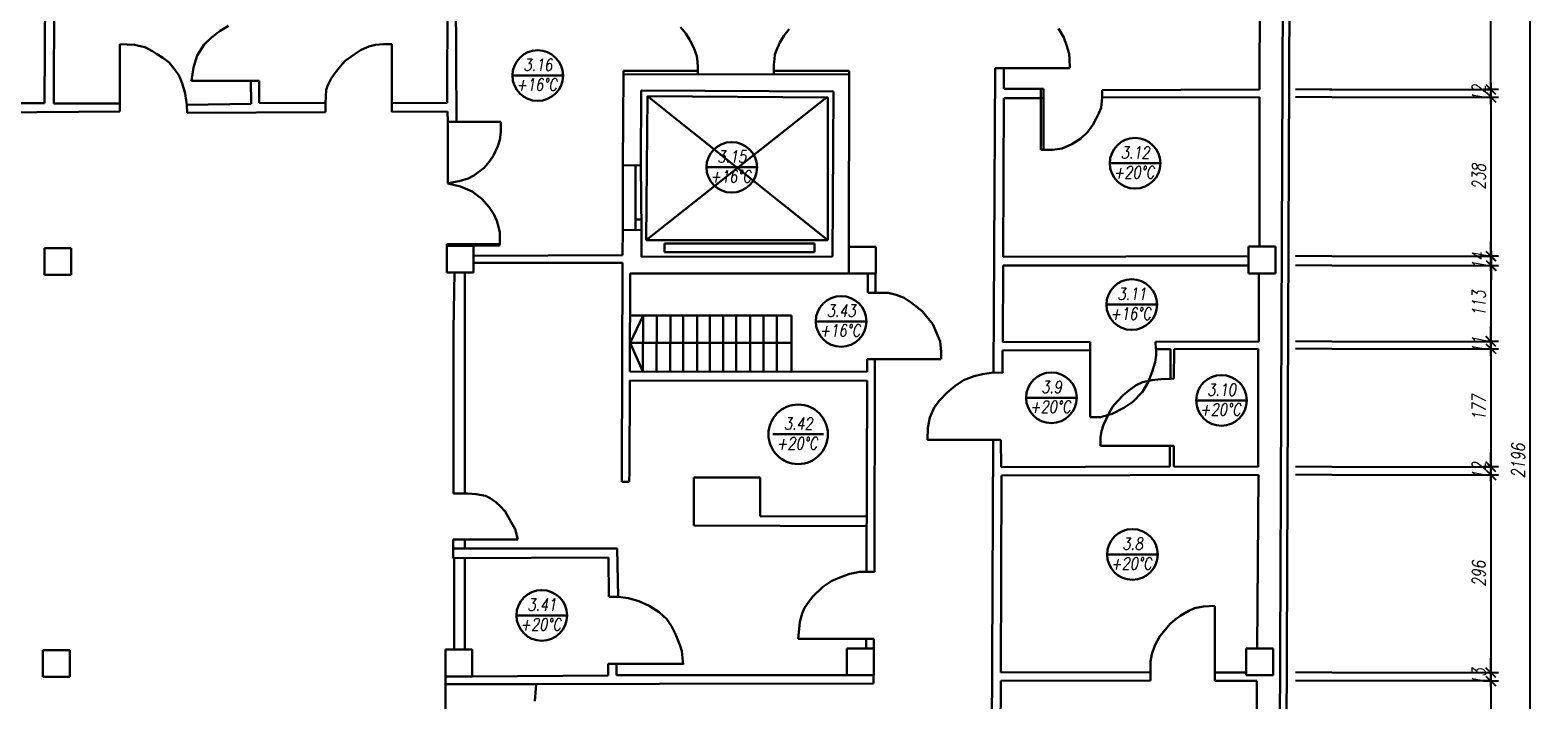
# Model space of a CAD drawing. Header units: inches. Extents: x 1464 to 9264, y -7670 to 9130.
# Tile 5 of 27: x 5360 to 7612, y -5874 to -4874. Entities that reach past the tile are written whole.
import ezdxf

# ---------------------------------------------------------------- set-up
doc = ezdxf.new("R2010")
doc.units = ezdxf.units.IN
doc.header["$MEASUREMENT"] = 0
doc.layers.add('BUDOWLANKA', color=50, linetype='Continuous', lineweight=30)
doc.layers.add('opisy', color=130, linetype='Continuous', lineweight=9)
doc.layers.add('wymiar', color=130, linetype='Continuous')
doc.styles.add('100-K-S', font='simplex.shx', dxfattribs={"width": 0.8, "oblique": 10, "height": 20})
doc.styles.add('standard 100', font='simplex.shx', dxfattribs={"width": 0.75, "oblique": 10, "height": 20})
doc.dimstyles.new('1 100', dxfattribs={"dimscale": 2, "dimtxt": 20, "dimasz": 0.9, "dimexe": 10, "dimexo": 35, "dimgap": 4, "dimtad": 1, "dimdec": 0, "dimrnd": 0.5, "dimtxsty": 'standard 100', "dimblk": 'zasieczka', "dimcen": 2.5, "dimdle": 25, "dimse1": 1, "dimse2": 1, "dimclrd": 256, "dimclre": 5, "dimclrt": 256, "dimadec": 5, "dimazin": 3, "dimtfac": 1, "dimtdec": 0, "dimtix": 1, "dimtmove": 0, "dimatfit": 3, "dimldrblk": 'CLOSEDBLANK', "dimfxl": 1, "dimlwd": -1, "dimlwe": 18, "dimarcsym": 0})

# ---------------------------------------------------------------- blocks, each defined once
blk = doc.blocks.new('zasieczka')
at = {"linetype": 'Continuous'}
for p, q in [((12, 0), (-12, 0)), ((4.1, 4.1), (-4.1, -4.1)), ((0, 6.2), (0, -6.2))]:
    blk.add_line(p, q, dxfattribs=at)
blk = doc.blocks.new('*D765')
at = {"layer": 'Defpoints', "color": 0}
for p in [(3882, -6158.4), (3882.1, -6147), (4227.8, -6158.4)]:
    blk.add_point(p, dxfattribs=at)
at = {"layer": 'wymiar'}
for p, q in [((4227.8, -6145.2), (4227.8, -6143.4)), ((4227.8, -6147), (4227.8, -6158.4)), ((4227.8, -6160.2), (4227.8, -6162))]:
    blk.add_line(p, q, dxfattribs=at)
at = {"layer": 'wymiar', "xscale": 1.799999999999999, "yscale": 1.799999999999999, "zscale": 1.799999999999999}
for p, rotation in [((4227.8, -6147), 270), ((4227.8, -6158.4), 90)]:
    blk.add_blockref('zasieczka', p, dxfattribs=dict(at, rotation=rotation))
at = {"layer": 'wymiar', "insert": (4209.8, -6152.7), "char_height": 20, "attachment_point": 5, "rotation": 90, "style": 'standard 100'}
blk.add_mtext('12', dxfattribs=at)
blk = doc.blocks.new('_ClosedBlank')
at = {"color": 0, "linetype": 'ByBlock', "lineweight": -2}
for p, q in [((-1, 0.2), (0, 0)), ((-1, 0.2), (-1, -0.2)), ((0, 0), (-1, -0.2))]:
    blk.add_line(p, q, dxfattribs=at)
blk = doc.blocks.new('*D766')
at = {"layer": 'Defpoints', "color": 0}
for p in [(3865.9, -6395.8), (3865.9, -6409.6), (4228, -6409.6)]:
    blk.add_point(p, dxfattribs=at)
at = {"layer": 'wymiar'}
for p, q in [((4228, -6394), (4228, -6392.2)), ((4228, -6395.8), (4228, -6409.6)), ((4228, -6411.4), (4228, -6413.2))]:
    blk.add_line(p, q, dxfattribs=at)
at = {"layer": 'wymiar', "xscale": 1.799999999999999, "yscale": 1.799999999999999, "zscale": 1.799999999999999}
for p, rotation in [((4228, -6395.8), 270), ((4228, -6409.6), 90)]:
    blk.add_blockref('zasieczka', p, dxfattribs=dict(at, rotation=rotation))
at = {"layer": 'wymiar', "insert": (4210, -6402.7), "char_height": 20, "attachment_point": 5, "rotation": 90, "style": 'standard 100'}
blk.add_mtext('14', dxfattribs=at)
blk = doc.blocks.new('*D767')
at = {"layer": 'Defpoints', "color": 0}
for p in [(3865.9, -6409.6), (3881, -6522.9), (4227.8, -6522.9)]:
    blk.add_point(p, dxfattribs=at)
at = {"layer": 'wymiar'}
blk.add_line((4227.8, -6411.4), (4227.8, -6521.1), dxfattribs=at)
at = {"layer": 'wymiar', "xscale": 1.799999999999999, "yscale": 1.799999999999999, "zscale": 1.799999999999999}
for p, rotation in [((4227.8, -6409.6), 90), ((4227.8, -6522.9), 270)]:
    blk.add_blockref('zasieczka', p, dxfattribs=dict(at, rotation=rotation))
at = {"layer": 'wymiar', "insert": (4209.8, -6466.3), "char_height": 20, "attachment_point": 5, "rotation": 90, "style": 'standard 100'}
blk.add_mtext('113', dxfattribs=at)
blk = doc.blocks.new('*D768')
at = {"layer": 'Defpoints', "color": 0}
for p in [(3881, -6522.9), (3880.4, -6533.8), (4227.7, -6533.8)]:
    blk.add_point(p, dxfattribs=at)
at = {"layer": 'wymiar'}
for p, q in [((4227.7, -6521.1), (4227.7, -6519.3)), ((4227.7, -6522.9), (4227.7, -6533.8)), ((4227.7, -6535.6), (4227.7, -6537.4))]:
    blk.add_line(p, q, dxfattribs=at)
at = {"layer": 'wymiar', "xscale": 1.799999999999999, "yscale": 1.799999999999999, "zscale": 1.799999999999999}
for p, rotation in [((4227.7, -6522.9), 270), ((4227.7, -6533.8), 90)]:
    blk.add_blockref('zasieczka', p, dxfattribs=dict(at, rotation=rotation))
at = {"layer": 'wymiar', "insert": (4209.7, -6528.4), "char_height": 20, "attachment_point": 5, "rotation": 90, "style": 'standard 100'}
blk.add_mtext('11', dxfattribs=at)
blk = doc.blocks.new('*D769')
at = {"layer": 'Defpoints', "color": 0}
for p in [(3880.4, -6533.8), (3880.2, -6710.2), (4227.7, -6710.2)]:
    blk.add_point(p, dxfattribs=at)
at = {"layer": 'wymiar'}
blk.add_line((4227.7, -6535.6), (4227.7, -6708.4), dxfattribs=at)
at = {"layer": 'wymiar', "xscale": 1.799999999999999, "yscale": 1.799999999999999, "zscale": 1.799999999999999}
for p, rotation in [((4227.7, -6533.8), 90), ((4227.7, -6710.2), 270)]:
    blk.add_blockref('zasieczka', p, dxfattribs=dict(at, rotation=rotation))
at = {"layer": 'wymiar', "insert": (4209.7, -6622), "char_height": 20, "attachment_point": 5, "rotation": 90, "style": 'standard 100'}
blk.add_mtext('177', dxfattribs=at)
blk = doc.blocks.new('*D770')
at = {"layer": 'Defpoints', "color": 0}
for p in [(3880.2, -6710.2), (3880.5, -6722.1), (4227.7, -6722.1)]:
    blk.add_point(p, dxfattribs=at)
at = {"layer": 'wymiar'}
for p, q in [((4227.7, -6708.4), (4227.7, -6706.6)), ((4227.7, -6710.2), (4227.7, -6722.1)), ((4227.7, -6723.9), (4227.7, -6725.7))]:
    blk.add_line(p, q, dxfattribs=at)
at = {"layer": 'wymiar', "xscale": 1.799999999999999, "yscale": 1.799999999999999, "zscale": 1.799999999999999}
for p, rotation in [((4227.7, -6710.2), 270), ((4227.7, -6722.1), 90)]:
    blk.add_blockref('zasieczka', p, dxfattribs=dict(at, rotation=rotation))
at = {"layer": 'wymiar', "insert": (4209.7, -6716.1), "char_height": 20, "attachment_point": 5, "rotation": 90, "style": 'standard 100'}
blk.add_mtext('12', dxfattribs=at)
blk = doc.blocks.new('*D771')
at = {"layer": 'Defpoints', "color": 0}
for p in [(3880.5, -6722.1), (3862.5, -7017.5), (4227.7, -7017.5)]:
    blk.add_point(p, dxfattribs=at)
at = {"layer": 'wymiar'}
blk.add_line((4227.7, -6723.9), (4227.7, -7015.7), dxfattribs=at)
at = {"layer": 'wymiar', "xscale": 1.799999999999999, "yscale": 1.799999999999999, "zscale": 1.799999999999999}
for p, rotation in [((4227.7, -6722.1), 90), ((4227.7, -7017.5), 270)]:
    blk.add_blockref('zasieczka', p, dxfattribs=dict(at, rotation=rotation))
at = {"layer": 'wymiar', "insert": (4209.7, -6869.8), "char_height": 20, "attachment_point": 5, "rotation": 90, "style": 'standard 100'}
blk.add_mtext('296', dxfattribs=at)
blk = doc.blocks.new('*D772')
at = {"layer": 'Defpoints', "color": 0}
for p in [(3862.5, -7017.5), (3878.4, -7029.9), (4227.7, -7029.9)]:
    blk.add_point(p, dxfattribs=at)
at = {"layer": 'wymiar'}
for p, q in [((4227.7, -7015.7), (4227.7, -7013.9)), ((4227.7, -7017.5), (4227.7, -7029.9)), ((4227.7, -7031.7), (4227.7, -7033.5))]:
    blk.add_line(p, q, dxfattribs=at)
at = {"layer": 'wymiar', "xscale": 1.799999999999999, "yscale": 1.799999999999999, "zscale": 1.799999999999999}
for p, rotation in [((4227.7, -7017.5), 270), ((4227.7, -7029.9), 90)]:
    blk.add_blockref('zasieczka', p, dxfattribs=dict(at, rotation=rotation))
at = {"layer": 'wymiar', "insert": (4209.7, -7023.7), "char_height": 20, "attachment_point": 5, "rotation": 90, "style": 'standard 100'}
blk.add_mtext('13', dxfattribs=at)
blk = doc.blocks.new('*D773')
at = {"layer": 'Defpoints', "color": 0}
for p in [(3878.4, -7029.9), (3876.8, -7753.8), (4227.7, -7753.8)]:
    blk.add_point(p, dxfattribs=at)
at = {"layer": 'wymiar'}
blk.add_line((4227.7, -7031.7), (4227.7, -7752), dxfattribs=at)
at = {"layer": 'wymiar', "xscale": 1.799999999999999, "yscale": 1.799999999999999, "zscale": 1.799999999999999}
for p, rotation in [((4227.7, -7029.9), 90), ((4227.7, -7753.8), 270)]:
    blk.add_blockref('zasieczka', p, dxfattribs=dict(at, rotation=rotation))
at = {"layer": 'wymiar', "insert": (4209.7, -7391.8), "char_height": 20, "attachment_point": 5, "rotation": 90, "style": 'standard 100'}
blk.add_mtext('724', dxfattribs=at)
blk = doc.blocks.new('*D759')
at = {"layer": 'Defpoints', "color": 0}
for p in [(3836.5, -5603.5), (4286.5, -5603.5), (3827.2, -7799.2)]:
    blk.add_point(p, dxfattribs=at)
at = {"layer": 'wymiar'}
blk.add_line((4286.5, -7797.4), (4286.5, -5605.3), dxfattribs=at)
at = {"layer": 'wymiar', "xscale": 1.799999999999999, "yscale": 1.799999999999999, "zscale": 1.799999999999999}
for p, rotation in [((4286.5, -5603.5), 90), ((4286.5, -7799.2), 270)]:
    blk.add_blockref('zasieczka', p, dxfattribs=dict(at, rotation=rotation))
at = {"layer": 'wymiar', "insert": (4268.5, -6701.3), "char_height": 20, "attachment_point": 5, "rotation": 90, "style": 'standard 100'}
blk.add_mtext('2196', dxfattribs=at)
blk = doc.blocks.new('*D833')
at = {"layer": 'Defpoints', "color": 0}
for p in [(3884.2, -5649.5), (4227.8, -5649.5), (3882.1, -6147)]:
    blk.add_point(p, dxfattribs=at)
at = {"layer": 'wymiar'}
blk.add_line((4227.8, -6145.2), (4227.8, -5651.3), dxfattribs=at)
at = {"layer": 'wymiar', "xscale": 1.799999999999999, "yscale": 1.799999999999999, "zscale": 1.799999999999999}
for p, rotation in [((4227.8, -5649.5), 90), ((4227.8, -6147), 270)]:
    blk.add_blockref('zasieczka', p, dxfattribs=dict(at, rotation=rotation))
at = {"layer": 'wymiar', "insert": (4209.8, -5898.3), "char_height": 20, "attachment_point": 5, "rotation": 90, "style": 'standard 100'}
blk.add_mtext('498', dxfattribs=at)
blk = doc.blocks.new('*D834')
at = {"layer": 'Defpoints', "color": 0}
for p in [(3882, -6158.4), (3865.9, -6395.8), (4227.8, -6395.8)]:
    blk.add_point(p, dxfattribs=at)
at = {"layer": 'wymiar'}
blk.add_line((4227.8, -6160.2), (4227.8, -6394), dxfattribs=at)
at = {"layer": 'wymiar', "xscale": 1.799999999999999, "yscale": 1.799999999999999, "zscale": 1.799999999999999}
for p, rotation in [((4227.8, -6158.4), 90), ((4227.8, -6395.8), 270)]:
    blk.add_blockref('zasieczka', p, dxfattribs=dict(at, rotation=rotation))
at = {"layer": 'wymiar', "insert": (4209.8, -6277.1), "char_height": 20, "attachment_point": 5, "rotation": 90, "style": 'standard 100'}
blk.add_mtext('238', dxfattribs=at)
blk = doc.blocks.new('A$C36685AB7')
at = {"layer": 'BUDOWLANKA'}
for p, q in [((5759.3, 1065.5), (5768.4, 3240.9)), ((5769.3, 1065.5), (5778.4, 3240.8)), ((3920.8, 3203), (3917.4, 2687.1)), ((3931.3, 2686.5), (3932.7, 3032)), ((5733.5, 3034.1), (5731.8, 2707.3)), ((4519.4, 2893.1), (4518.6, 2687.4)), ((4532.6, 2659.3), (4531.9, 2857.2)), ((4167, 2785), (4179.7, 2794.9)), ((4179.7, 2794.9), (4192.3, 2802.7)), ((4867.2, 2800.7), (4875.1, 2791.1)), ((5021.6, 2787.7), (5029.6, 2797.7)), ((5431.7, 2798.6), (5439.6, 2785.1)), ((4029.9, 2674.8), (4029.9, 2775.4)), ((4052.1, 2774), (4029.9, 2775.4)), ((4056.5, 2773.2), (4052.1, 2774)), ((4063.1, 2771.9), (4056.5, 2773.2)), ((4067.1, 2770.8), (4063.1, 2771.9)), ((4072.2, 2768.3), (4067.1, 2770.8)), ((4145.6, 2758.5), (4156, 2774.7)), ((4156, 2774.7), (4167, 2785)), ((4401.8, 2771.6), (4390.5, 2766.6)), ((4411.8, 2774.4), (4401.8, 2771.6)), ((4423.5, 2775.4), (4411.8, 2774.4)), ((4436.2, 2775.4), (4423.5, 2775.4)), ((4436.2, 2674.1), (4436.2, 2775.4)), ((4875.1, 2791.1), (4880.9, 2782.3)), ((4880.9, 2782.3), (4887, 2769.8)), ((4887, 2769.8), (4891.4, 2757.5)), ((5010.6, 2766.4), (5015.4, 2777.5)), ((5015.4, 2777.5), (5021.6, 2787.7)), ((5439.6, 2785.1), (5443.8, 2773.7)), ((5443.8, 2773.7), (5447.5, 2761)), ((4078.8, 2764.6), (4072.2, 2768.3)), ((4085, 2760.9), (4078.8, 2764.6)), ((4094.2, 2755), (4085, 2760.9)), ((4103.6, 2747.6), (4094.2, 2755)), ((4111.3, 2738.4), (4103.6, 2747.6)), ((4139.9, 2740.3), (4145.6, 2758.5)), ((4366.6, 2750.4), (4359.7, 2742.5)), ((4379.9, 2759.8), (4366.6, 2750.4)), ((4390.5, 2766.6), (4379.9, 2759.8)), ((4891.4, 2757.5), (4892.6, 2749)), ((4892.6, 2749), (4893.3, 2741.3)), ((5006.8, 2744.8), (5007.4, 2752.7)), ((5007.4, 2752.7), (5008.1, 2760)), ((5008.1, 2760), (5010.6, 2766.4)), ((5447.5, 2761), (5448.4, 2753.4)), ((5448.4, 2753.4), (5448.7, 2739.5)), ((4118.2, 2729), (4111.3, 2738.4)), ((4123.2, 2716.9), (4118.2, 2729)), ((4137.2, 2720.6), (4139.9, 2740.3)), ((4351.4, 2732.5), (4345.5, 2723.9)), ((4359.7, 2742.5), (4351.4, 2732.5)), ((4781.1, 2594.2), (4781.9, 2730.6)), ((4781.9, 2730.6), (4781.9, 2735.4)), ((4781.9, 2735.4), (4893.2, 2735.4)), ((4781.9, 2730.6), (5119.3, 2730)), ((4781.9, 2730.6), (4781.9, 2730.6)), ((4893.2, 2735.4), (4893.2, 2730.4)), ((4893.3, 2741.3), (4893.3, 2735.4)), ((5006.8, 2735.4), (5006.8, 2744.8)), ((5006.8, 2730.2), (5006.8, 2735.4)), ((5006.8, 2735.4), (5119.2, 2735.4)), ((5119.3, 2730), (5118.7, 2472.8)), ((5119.2, 2735.4), (5119.3, 2730)), ((5334.6, 2284.8), (5337.3, 2739.5)), ((5337.3, 2739.5), (5349.9, 2739.5)), ((5349.9, 2739.5), (5349.9, 2708.5)), ((5349.9, 2739.5), (5448.7, 2739.5)), ((4127.5, 2701.7), (4123.2, 2716.9)), ((4238.1, 2720.6), (4137.2, 2720.6)), ((4226, 2686.3), (4225.8, 2720.8)), ((4238.1, 2720.6), (4238, 2687.4)), ((4338.2, 2707), (4337.1, 2687.2)), ((4340.5, 2714.1), (4338.2, 2707)), ((4345.5, 2723.9), (4340.5, 2714.1)), ((4808.6, 2706), (4808.2, 2594.4)), ((5095.5, 2704.5), (4808.6, 2706)), ((5094.3, 2458), (5095.5, 2704.5)), ((5405.2, 2708.4), (5350.2, 2708.4)), ((5405.2, 2694.6), (5405.2, 2708.4)), ((5405.2, 2708.4), (5409.2, 2708.4)), ((5409.2, 2708.4), (5409.2, 2617.4)), ((5731.8, 2707.3), (5497, 2706.7)), ((5497, 2706.7), (5497, 2695.4)), ((3917.4, 2687.1), (3825.1, 2687.1)), ((4030.3, 2686.5), (3931.3, 2686.5)), ((4130.3, 2684.8), (4127.5, 2701.7)), ((4130.3, 2684.8), (4226, 2686.3)), ((4130.3, 2684.8), (4130.5, 2672.5)), ((4337.1, 2687.2), (4238.4, 2687.4)), ((4337.1, 2673.8), (4337.1, 2687.2)), ((4518.6, 2687.4), (4436.4, 2687.1)), ((4816.2, 2482.4), (4818.2, 2697.4)), ((5085.2, 2695.4), (4816.2, 2482.4)), ((4818.2, 2697.4), (5087.2, 2695.4)), ((4818.2, 2697.4), (5087.2, 2482.4)), ((5087.2, 2695.4), (5087.2, 2482.4)), ((5349.9, 2694.6), (5349.2, 2457.5)), ((5349.9, 2694.6), (5349.9, 2694.6)), ((5349.9, 2694.6), (5349.9, 2694.6)), ((5349.9, 2694.6), (5349.9, 2694.6)), ((5349.9, 2694.6), (5405.2, 2694.6)), ((5404.2, 2694.6), (5409.2, 2694.6)), ((5405.2, 2695.4), (5405.2, 2617.4)), ((5492.2, 2672), (5495.5, 2680.2)), ((5495.5, 2680.2), (5497, 2695.4)), ((5497, 2695.4), (5731.7, 2696)), ((5731.7, 2696), (5731.7, 2473)), ((3825.4, 2673.1), (4029.9, 2674.8)), ((4130.5, 2672.5), (4337.1, 2673.8)), ((4436.2, 2674.1), (4519.3, 2674.5)), ((4519.3, 2674.5), (4519.7, 2659.3)), ((4519.7, 2659.3), (4532.6, 2659.3)), ((4519.7, 2659.3), (4519.7, 2567)), ((4532.6, 2659.3), (4532.6, 2659.3)), ((4532.6, 2659.3), (4598.8, 2659.3)), ((4598.8, 2659.3), (4599, 2643.9)), ((5483.1, 2654.6), (5488.1, 2664.2)), ((5488.1, 2664.2), (5492.2, 2672)), ((4599, 2643.9), (4597.6, 2632.5)), ((5451.7, 2625.7), (5465.1, 2634.3)), ((5465.1, 2634.3), (5475.7, 2644.4)), ((5475.7, 2644.4), (5483.1, 2654.6)), ((4594.5, 2622.9), (4588, 2609.1)), ((4597.6, 2632.5), (4594.5, 2622.9)), ((5405.2, 2617.4), (5409.2, 2617.4)), ((5409.2, 2617.4), (5422.8, 2617.4)), ((5422.8, 2617.4), (5437.2, 2619.5)), ((5437.2, 2619.5), (5451.7, 2625.7)), ((4574.2, 2590.6), (4558.6, 2578.9)), ((4581.3, 2599.4), (4574.2, 2590.6)), ((4588, 2609.1), (4581.3, 2599.4)), ((4781.1, 2594.2), (4780.9, 2496.4)), ((4808.2, 2594.4), (4781.1, 2594.2)), ((4800.2, 2594.3), (4800.2, 2498.4)), ((4809.2, 2497.7), (4808.2, 2594.4)), ((4528.5, 2569), (4519.7, 2567)), ((4519.7, 2567), (4538.9, 2562.9)), ((4536.9, 2570.8), (4528.5, 2569)), ((4550.3, 2574.7), (4536.9, 2570.8)), ((4558.6, 2578.9), (4550.3, 2574.7)), ((4538.9, 2562.9), (4556.3, 2555.4)), ((4556.3, 2555.4), (4570.4, 2544.3)), ((4570.4, 2544.3), (4581.3, 2531.9)), ((4581.3, 2531.9), (4588.3, 2521.6)), ((4588.3, 2521.6), (4593.1, 2511.4)), ((4593.1, 2511.4), (4595.6, 2502.5)), ((4595.6, 2502.5), (4597.7, 2493.9)), ((4800.2, 2513.4), (4809, 2513.5)), ((4800.2, 2497.4), (4800.2, 2499.4)), ((4597.7, 2493.9), (4597.7, 2476.4)), ((4780.5, 2460), (4781, 2497.9)), ((4781, 2497.9), (4809.2, 2497.7)), ((4800.2, 2498.4), (4800.2, 2498.4)), ((4800.2, 2498.4), (4800.2, 2498.4)), ((4809.2, 2497.7), (4809.2, 2457.9)), ((5087.2, 2482.4), (4816.2, 2482.4)), ((4816.3, 2484.4), (4816.3, 2486.4)), ((4816.3, 2486.4), (4816.3, 2486.4)), ((4843.2, 2477.4), (5067.2, 2477.4)), ((4843.2, 2464.4), (4843.2, 2477.4)), ((5067.2, 2477.4), (5067.2, 2464.4)), ((3957.5, 2470.8), (3917.5, 2470.8)), ((3917.5, 2470.8), (3917.5, 2430.8)), ((3957.5, 2430.8), (3957.5, 2470.8)), ((4518.3, 2474.2), (4518.3, 2476.4)), ((4518.3, 2476.4), (4597.2, 2476.4)), ((4597.2, 2474.4), (4518.3, 2474.4)), ((4558.3, 2474.2), (4518.3, 2474.2)), ((4518.3, 2474.2), (4518.3, 2434.2)), ((4558.3, 2434.2), (4558.3, 2474.2)), ((4558.3, 2459.4), (4780.5, 2460)), ((4597.2, 2476.4), (4597.2, 2474.4)), ((4809.2, 2457.9), (5094.3, 2458)), ((5067.2, 2464.4), (4843.2, 2464.4)), ((5158.7, 2472.8), (5118.7, 2472.8)), ((5118.7, 2472.8), (5118.7, 2432.8)), ((5158.7, 2432.8), (5158.7, 2472.8)), ((5349.2, 2457.5), (5715.6, 2458.6)), ((5755.6, 2473), (5715.6, 2473)), ((5715.6, 2473), (5715.6, 2433)), ((5755.6, 2433), (5755.6, 2473)), ((4518.3, 2434.2), (4558.3, 2434.2)), ((4529.6, 2434.2), (4528.4, 2349.1)), ((4545, 2434.2), (4545, 2104.2)), ((4558.3, 2448.6), (4780.4, 2448.7)), ((4780.4, 2448.7), (4779.8, 2138.5)), ((4791.5, 2286.3), (4792.3, 2433)), ((4792.3, 2433), (5118.7, 2432.8)), ((5118.7, 2432.8), (5158.7, 2432.8)), ((5146.8, 2432.8), (5147, 2404.1)), ((5158.6, 2404.1), (5158.6, 2432.8)), ((5349.1, 2444.5), (5348.5, 2330.1)), ((5715.6, 2444.7), (5349.1, 2444.5)), ((5715.6, 2433), (5755.6, 2433)), ((5730.7, 2433), (5730.7, 2331.5)), ((3917.5, 2430.8), (3957.5, 2430.8)), ((5147, 2404.1), (5158.6, 2404.1)), ((5158.6, 2404.1), (5177.2, 2404.1)), ((5177.2, 2404.1), (5189.5, 2400.7)), ((5189.5, 2400.7), (5201.5, 2396.4)), ((5201.5, 2396.4), (5212.2, 2389)), ((5212.2, 2389), (5228.2, 2376.7)), ((4791.9, 2370.2), (5033.2, 2370.2)), ((4792.2, 2329.4), (4811.3, 2370.2)), ((4811.3, 2370.2), (4811.2, 2286.3)), ((4831.7, 2370.2), (4831.6, 2286.2)), ((4852.1, 2370.2), (4852, 2286.2)), ((4871.2, 2370.2), (4871.2, 2370.2)), ((4871.2, 2370.2), (4871.2, 2286.2)), ((4872.4, 2370.2), (4872.4, 2370.2)), ((4891.9, 2370.2), (4891.9, 2286.2)), ((4911.2, 2370.2), (4911.2, 2286.2)), ((4931.2, 2370.2), (4931.2, 2286.1)), ((4950.2, 2370.2), (4950.2, 2286.1)), ((4971.2, 2370.2), (4971.2, 2286.1)), ((4991.2, 2370.2), (4991.2, 2286.1)), ((5011.2, 2370.2), (5011.2, 2286.1)), ((5033.2, 2370.2), (5033.1, 2286)), ((5228.2, 2376.7), (5244.2, 2357)), ((4528.1, 2104.2), (4528.4, 2349.1)), ((5244.2, 2357), (5255, 2331.5)), ((5033.1, 2329.4), (4792.2, 2329.4)), ((4792.2, 2329.4), (4811.2, 2286.3)), ((5255, 2331.5), (5256.3, 2315.6)), ((5348.5, 2330.1), (5478.8, 2330.8)), ((5478.8, 2330.8), (5479, 2318.1)), ((5730.7, 2331.5), (5576.6, 2330.8)), ((5576.6, 2330.8), (5577, 2319.8)), ((5577, 2319.8), (5599.1, 2319.6)), ((5577.4, 2310.9), (5577.4, 2319.8)), ((5599.1, 2319.6), (5599, 2275.7)), ((5604, 2275.9), (5604.3, 2319.8)), ((5604.3, 2319.8), (5730.1, 2320.5)), ((5730.1, 2320.5), (5729.9, 2144.2)), ((5157.5, 2305), (5145.8, 2305)), ((5145.8, 2305), (5145.8, 2285.9)), ((5156.9, 1987.6), (5157.5, 2305)), ((5157.5, 2305), (5256.2, 2305)), ((5256.3, 2315.6), (5256.3, 2305)), ((5347.9, 2317.9), (5479, 2318.1)), ((5347.9, 2317.9), (5348.1, 2284.6)), ((5479, 2318.1), (5479, 2318.1)), ((5479, 2318.1), (5479, 2218.4)), ((5571.4, 2286), (5576, 2300.2)), ((5576, 2300.2), (5577.4, 2310.9)), ((5145.8, 2285.9), (4791.5, 2286.3)), ((4962.4, 2286.1), (4962.4, 2286.1)), ((5033.4, 2286), (5033.4, 2286)), ((5290, 2273.3), (5305.9, 2279.5)), ((5305.9, 2279.5), (5318.3, 2282.4)), ((5318.3, 2282.4), (5334.6, 2284.8)), ((5348.1, 2284.6), (5334.6, 2284.8)), ((5565.5, 2270.7), (5571.4, 2286)), ((5584.3, 2274.9), (5570.9, 2273.4)), ((5599, 2275.7), (5584.3, 2274.9)), ((5599, 2275.7), (5604, 2275.9)), ((4790.9, 2137.9), (4791.4, 2272.8)), ((4791.4, 2272.8), (5146, 2272.6)), ((5146, 2272.6), (5144.9, 1988.2)), ((5253.8, 2243), (5265.4, 2255.3)), ((5265.4, 2255.3), (5277.5, 2265.3)), ((5277.5, 2265.3), (5290, 2273.3)), ((5528.3, 2251), (5536.7, 2258.3)), ((5547.9, 2265.9), (5536.7, 2258.3)), ((5542.8, 2241.4), (5557.2, 2256.2)), ((5557.1, 2270.4), (5547.9, 2265.9)), ((5570.9, 2273.4), (5557.1, 2270.4)), ((5557.2, 2256.2), (5565.5, 2270.7)), ((5239.4, 2217.6), (5246.3, 2232.6)), ((5246.3, 2232.6), (5253.8, 2243)), ((5505.9, 2221.7), (5512.5, 2233.9)), ((5511.7, 2223.3), (5529.5, 2232.2)), ((5512.5, 2233.9), (5520.2, 2242.7)), ((5520.2, 2242.7), (5528.3, 2251)), ((5529.5, 2232.2), (5542.8, 2241.4)), ((5236.7, 2202.6), (5239.4, 2217.6)), ((5479, 2218.4), (5494.2, 2218.4)), ((5494.2, 2218.4), (5511.7, 2223.3)), ((5496, 2197.4), (5499.1, 2207)), ((5499.1, 2207), (5502.7, 2215.2)), ((5502.7, 2215.2), (5505.9, 2221.7)), ((5236.2, 2184.3), (5236.7, 2202.6)), ((5334.2, 2184.3), (5236.2, 2184.3)), ((5334.2, 2184.3), (5331.5, 1626.4)), ((5345.6, 2184.3), (5334.2, 2184.3)), ((5334.2, 2184.3), (5334.2, 2184.3)), ((5345.9, 2143.5), (5345.6, 2184.3)), ((5494.2, 2175.4), (5494.3, 2187.9)), ((5494.3, 2187.9), (5496, 2197.4)), ((5597.8, 2175.4), (5494.2, 2175.4)), ((5604.1, 2175.6), (5597.8, 2175.4)), ((5597.8, 2175.4), (5597.9, 2144.7)), ((5597.8, 2175.4), (5597.8, 2175.4)), ((5604.1, 2144.7), (5604.1, 2175.6)), ((5597.9, 2144.7), (5345.9, 2143.5)), ((5729.9, 2144.2), (5604.1, 2144.7)), ((4779.8, 2138.5), (4779.8, 2121.7)), ((4779.8, 2121.7), (4790.5, 2121.7)), ((4790.5, 2121.7), (4790.9, 2137.9)), ((4887.4, 2128.2), (4986.3, 2128.2)), ((4887.4, 2128.2), (4887.4, 2056.7)), ((4986.3, 2128.2), (4986.3, 2070.5)), ((5345.8, 1837.3), (5346.7, 2131.1)), ((5346.7, 2131.1), (5730.2, 2132.3)), ((5730.2, 2132.3), (5728.6, 1872.9)), ((4545, 2104.2), (4528.1, 2104.2)), ((4545, 2104.2), (4549.1, 2104.2)), ((4561.9, 2103.3), (4549.1, 2104.2)), ((4576.3, 2100.8), (4561.9, 2103.3)), ((4582.8, 2097.2), (4576.3, 2100.8)), ((4591.7, 2091.3), (4582.8, 2097.2)), ((4597.8, 2085.4), (4591.7, 2091.3)), ((4605.2, 2077.6), (4597.8, 2085.4)), ((4612.4, 2065.1), (4605.2, 2077.6)), ((4620.5, 2051.1), (4612.4, 2065.1)), ((4624.3, 2035.4), (4620.5, 2051.1)), ((4887.4, 2056.7), (5145.2, 2055.7)), ((4986.3, 2070.5), (5145.2, 2069.9)), ((4527.9, 2022.1), (4527.9, 2035.4)), ((4528, 2035.4), (4624.3, 2035.4)), ((4545, 2035.4), (4545, 2022.1)), ((4772.9, 2022.1), (4527.9, 2022.1)), ((4527.9, 2022.1), (4528, 2007.9)), ((4529.2, 2007.9), (4759.6, 2008.8)), ((4529.4, 1871.3), (4529.2, 2007.9)), ((4545.1, 2008), (4545.1, 1871.3)), ((4759.6, 2008.8), (4760.2, 1949.8)), ((4774.1, 1950.1), (4772.9, 2022.1)), ((5107.6, 1979.9), (5120.1, 1984.3)), ((5120.1, 1984.3), (5129.9, 1986.4)), ((5132.4, 1987), (5129.7, 1986.4)), ((5135.2, 1987.4), (5132.4, 1987)), ((5139.3, 1987.6), (5135.2, 1987.4)), ((5144.6, 1987.6), (5139.3, 1987.6)), ((5156.9, 1987.6), (5144.6, 1987.6)), ((5144.9, 1988.2), (5144.9, 1987.6)), ((5064, 1949.7), (5079.7, 1964.9)), ((5079.7, 1964.9), (5093.2, 1973.9)), ((5093.2, 1973.9), (5107.6, 1979.9)), ((4760.2, 1949.8), (4774.1, 1950.1)), ((4774.1, 1950.1), (4789.5, 1948)), ((4789.5, 1948), (4805.2, 1943.4)), ((4805.2, 1943.4), (4820.4, 1936.8)), ((4820.4, 1936.8), (4835.6, 1927)), ((5052.5, 1933.8), (5058.3, 1942.3)), ((5058.3, 1942.3), (5064.9, 1950.6)), ((5648.3, 1935.6), (5665.4, 1936.4)), ((5665.4, 1837.1), (5665.4, 1936.4)), ((4835.6, 1927), (4846.9, 1916.8)), ((4846.9, 1916.8), (4853.9, 1906.3)), ((5045.7, 1912.8), (5048.7, 1925)), ((5048.7, 1925), (5052.5, 1933.8)), ((5598.5, 1909.5), (5606, 1916.2)), ((5606, 1916.2), (5614.2, 1922.3)), ((5614.2, 1922.3), (5626.4, 1929.1)), ((5626.4, 1929.1), (5634.8, 1932.9)), ((5634.8, 1932.9), (5648.3, 1935.6)), ((4853.9, 1906.3), (4860, 1894.5)), ((4860, 1894.5), (4864, 1884.4)), ((5043.2, 1887.3), (5045.7, 1912.8)), ((5575.6, 1877.2), (5583.1, 1891.4)), ((5583.1, 1891.4), (5591.4, 1901.2)), ((5591.4, 1901.2), (5598.5, 1909.5)), ((3955.2, 1870.6), (3915.2, 1870.6)), ((3915.2, 1870.6), (3915.2, 1830.6)), ((3955.2, 1830.6), (3955.2, 1870.6)), ((4556.1, 1871.3), (4516.1, 1871.3)), ((4516.1, 1871.3), (4516.1, 1831.3)), ((4556.1, 1831.3), (4556.1, 1871.3)), ((4864, 1884.4), (4866.8, 1877.1)), ((4866.8, 1877.1), (4869.2, 1868.7)), ((4869.2, 1868.7), (4869.8, 1863.8)), ((5144.3, 1887.3), (5043.2, 1887.3)), ((5155.8, 1872.9), (5115.8, 1872.9)), ((5115.8, 1872.9), (5115.8, 1832.9)), ((5144.3, 1872.9), (5144.3, 1887.3)), ((5144.3, 1887.3), (5155.8, 1887.3)), ((5155.8, 1887.3), (5155.8, 1872.9)), ((5155.8, 1832.9), (5155.8, 1872.9)), ((5571, 1864.5), (5575.6, 1877.2)), ((5752.2, 1872.9), (5712.2, 1872.9)), ((5712.2, 1872.9), (5712.2, 1832.9)), ((5752.2, 1832.9), (5752.2, 1872.9)), ((4771.6, 1850.2), (4759.3, 1850.1)), ((4759.3, 1850.1), (4759.3, 1832.6)), ((4771.5, 1833), (4771.6, 1850.2)), ((4771.6, 1850.2), (4771.6, 1850.2)), ((4771.6, 1850.2), (4871.2, 1850.2)), ((4869.8, 1863.8), (4871.2, 1849.2)), ((5569.3, 1853.7), (5571, 1864.5)), ((5569.3, 1837.4), (5569.3, 1853.7)), ((3915.2, 1830.6), (3955.2, 1830.6)), ((4516.1, 1831.3), (4556.1, 1831.3)), ((4516.1, 1831.3), (4516.1, 1819.7)), ((4759.3, 1832.6), (4556.1, 1831.3)), ((5115.8, 1832.9), (4771.5, 1833)), ((5115.8, 1832.9), (5155.8, 1832.9)), ((5155.7, 1820.8), (5155.7, 1832.9)), ((5344.8, 1626.3), (5345.7, 1824.8)), ((5345.7, 1824.8), (5569.3, 1825.1)), ((5569.3, 1837.4), (5345.8, 1837.3)), ((5569.3, 1825.1), (5569.3, 1837.4)), ((5712.2, 1836.9), (5665.4, 1837.1)), ((5665.4, 1837.1), (5665.4, 1824.4)), ((5665.4, 1824.4), (5728.1, 1824.5)), ((5712.2, 1832.9), (5752.2, 1832.9)), ((5728.1, 1824.5), (5726.7, 1271.3)), ((4516.1, 1819.7), (5155.7, 1820.8)), ((4516.1, 1819.7), (4516.1, 1625.9)), ((4516.1, 1819.7), (4651.6, 1819.7)), ((4651.6, 1819.7), (4649.6, 1794.5))]:
    blk.add_line(p, q, dxfattribs=at)
at = {"layer": 'opisy', "lineweight": 30}
for p, q in [((4691.9, 2728.3), (4616.2, 2728.3)), ((4981.6, 2591.3), (4905.9, 2591.3)), ((5583.9, 2597.3), (5508.2, 2597.3)), ((5578.9, 2386.3), (5503.2, 2386.3)), ((5144.9, 2361.3), (5069.2, 2361.3)), ((5458.9, 2247.3), (5383.2, 2247.3)), ((5712.9, 2243.3), (5637.2, 2243.3)), ((5080.8, 2192.7), (5005.1, 2192.7)), ((5579.9, 2013.3), (5504.2, 2013.3)), ((4697.9, 1922.3), (4622.2, 1922.3))]:
    blk.add_line(p, q, dxfattribs=at)
for centre, radius in [((4654.1, 2728.3), 37.8), ((5546.1, 2597.3), 37.8), ((4943.8, 2591.3), 37.8), ((5541.1, 2386.3), 37.8), ((5107.1, 2361.3), 37.8), ((5421.1, 2247.3), 37.8), ((5675.1, 2243.3), 37.8), ((5043, 2192.7), 44.4), ((5542.1, 2013.3), 37.8), ((4660.1, 1922.3), 37.8)]:
    blk.add_circle(centre, radius, dxfattribs=at)
at = {"layer": 'wymiar'}
for p, q in [((5839.9, 2707.3), (5785.5, 2707.3)), ((5836.3, 2707.3), (6077.5, 2707.3)), ((5839.9, 2696), (5785.5, 2696)), ((5839.9, 2696), (6077.5, 2696)), ((5839.9, 2458.6), (5785.5, 2458.6)), ((5839.9, 2458.6), (6077.7, 2458.6)), ((5839.9, 2444.7), (5785.5, 2444.7)), ((5839.9, 2444.7), (6077.7, 2444.7)), ((6077.5, 2387), (6077.6, 2387)), ((5839.9, 2331.5), (5785.5, 2331.5)), ((5839.9, 2320.5), (5785.5, 2320.5)), ((5839.9, 2331.5), (6077.5, 2331.4)), ((5839.9, 2320.5), (6077.5, 2320.4)), ((5839.9, 2144.2), (5785.5, 2144.2)), ((5839.9, 2144.2), (6077.4, 2144.2)), ((5839.9, 2132.3), (5785.5, 2132.3)), ((5839.9, 2132.3), (6077.4, 2132.3)), ((5839.9, 1836.9), (5785.5, 1836.9)), ((5839.9, 1824.5), (5785.5, 1824.5)), ((6077.4, 1824.5), (5833.1, 1824.5)), ((5839.9, 1836.9), (6077.4, 1836.9))]:
    blk.add_line(p, q, dxfattribs=at)
at = {"layer": 'opisy', "lineweight": 30, "char_height": 18, "style": '100-K-S'}
for s, insert, width, attachment_point in [('3.16', (4654.3, 2744.3), 69.174, 5), ('{\\Fsimplex|c128;+\\Fsimplex.shx|c0;16\\Fsimplex|c128;°C}', (4621.9, 2723.8), 67.166, 1), ('3.15', (4943.9, 2607.3), 69.174, 5), ('3.12', (5546.3, 2613.3), 69.174, 5), ('{\\Fsimplex|c128;+\\Fsimplex.shx|c0;20\\Fsimplex|c128;°C}', (5513.9, 2592.8), 67.166, 1), ('{\\Fsimplex|c128;+\\Fsimplex.shx|c0;16\\Fsimplex|c128;°C}', (4911.6, 2586.8), 67.166, 1), ('3.11', (5541.3, 2402.3), 69.174, 5), ('3.43', (5107.3, 2377.3), 69.174, 5), ('{\\Fsimplex|c128;+\\Fsimplex.shx|c0;16\\Fsimplex|c128;°C}', (5508.9, 2381.8), 67.166, 1), ('{\\Fsimplex|c128;+16°C}', (5074.9, 2356.8), 67.166, 1), ('3.9', (5421.3, 2263.3), 69.174, 5), ('3.10', (5675.3, 2259.3), 69.174, 5), ('{\\Fsimplex|c128;+\\Fsimplex.shx|c0;20\\Fsimplex|c128;°C}', (5388.9, 2242.8), 67.166, 1), ('{\\Fsimplex|c128;+\\Fsimplex.shx|c0;20\\Fsimplex|c128;°C}', (5642.9, 2238.8), 67.166, 1), ('3.42', (5043.2, 2208.7), 69.174, 5), ('{\\Fsimplex|c128;+\\Fsimplex.shx|c0;20\\Fsimplex|c128;°C}', (5010.8, 2188.2), 67.166, 1), ('3.8', (5542.3, 2029.3), 69.174, 5), ('{\\Fsimplex|c128;+\\Fsimplex.shx|c0;20\\Fsimplex|c128;°C}', (5509.9, 2008.8), 67.166, 1), ('3.41', (4660.3, 1938.3), 69.174, 5), ('{\\Fsimplex|c128;+\\Fsimplex.shx|c0;20\\Fsimplex|c128;°C}', (4627.9, 1917.8), 67.166, 1)]:
    blk.add_mtext(s, dxfattribs=dict(at, insert=insert, width=width, attachment_point=attachment_point))
at = {"layer": 'wymiar'}
for base, p1, p2, picture, middle, set_off in [((6136.3, 3250.8), (5676.9, 1055.2), (5686.2, 3250.8), '*D759', (6118.3, 2153), (1849.7, 8854.3)), ((6077.4823, 3204.8082), (5731.8084, 2707.3396), (5733.893, 3204.8082), '*D833', (6059.4823, 2956.0739), (1849.7163, 8854.3429)), ((6077.5, 2458.6), (5731.7, 2696), (5715.6, 2458.6), '*D834', (6059.5, 2577.3), (1849.7, 8854.3))]:
    dim = blk.add_linear_dim(base=base, p1=p1, p2=p2, angle=90, dimstyle='1 100', dxfattribs=at)
    dim.commit()
    dim.dimension.update_dxf_attribs({"geometry": picture, "text_midpoint": middle, "insert": set_off})
for base, p1, p2, picture, middle in [((6077.5, 2696), (5731.8, 2707.3), (5731.7, 2696), '*D765', (6059.5, 2701.7)), ((6077.7, 2444.7), (5715.6, 2458.6), (5715.6, 2444.7), '*D766', (6059.7, 2451.6)), ((6077.5, 2331.5), (5715.6, 2444.7), (5730.7, 2331.5), '*D767', (6059.5, 2388.1)), ((6077.4, 2144.2), (5730.1, 2320.5), (5729.9, 2144.2), '*D769', (6059.4, 2232.3)), ((6077.4, 2320.5), (5730.7, 2331.5), (5730.1, 2320.5), '*D768', (6059.4, 2326)), ((6077.4, 2132.3), (5729.9, 2144.2), (5730.2, 2132.3), '*D770', (6059.4, 2138.2)), ((6077.4, 1836.9), (5730.2, 2132.3), (5712.2, 1836.9), '*D771', (6059.4, 1984.6)), ((6077.4, 1824.5), (5712.2, 1836.9), (5728.1, 1824.5), '*D772', (6059.4, 1830.7)), ((6077.4, 1100.5), (5728.1, 1824.5), (5726.5, 1100.5), '*D773', (6059.4, 1462.5))]:
    dim = blk.add_linear_dim(base=base, p1=p1, p2=p2, angle=90, dimstyle='1 100', override={"dimtmove": 1}, dxfattribs=at)
    dim.commit()
    dim.dimension.update_dxf_attribs({"geometry": picture, "text_midpoint": middle, "insert": (1849.7, 8854.3)})

msp = doc.modelspace()

# ---------------------------------------------------------------- block references
msp.add_blockref('A$C36685AB7', (1464.1, -7669.9))

doc.saveas('drawing.dxf')
